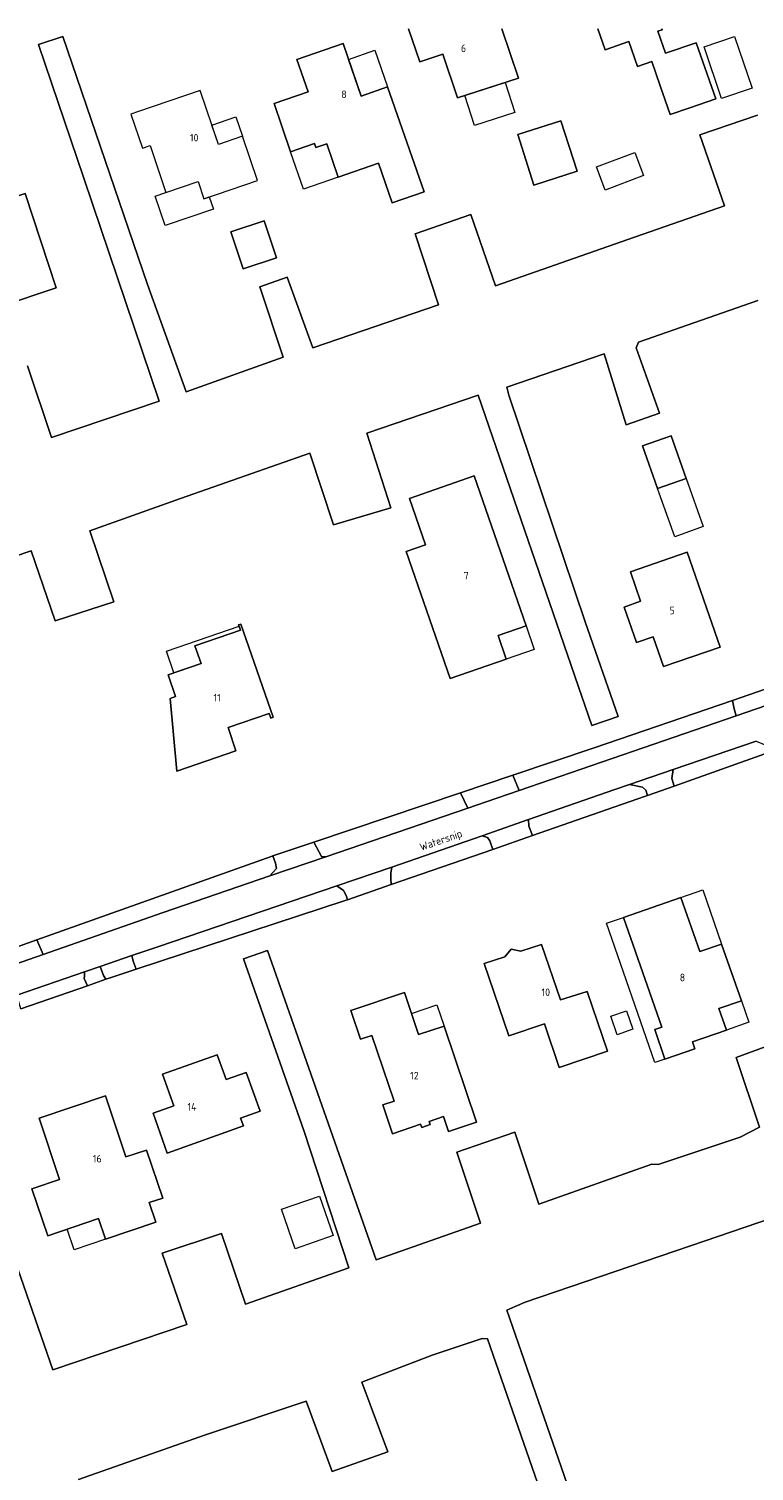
# Model space of a CAD drawing. Header units: metres. Extents: x 264570 to 266133, y 576109 to 577454.
# Tile 116 of 128: x 265242 to 265338, y 577263 to 577454. Entities that reach past the tile are written whole.
import ezdxf
from ezdxf.enums import TextEntityAlignment as Align

# ---------------------------------------------------------------- set-up
doc = ezdxf.new("R2010")
doc.units = ezdxf.units.M
for name, color, linetype, lineweight in [('B-BH-OG-BEBOUWING-G', 252, 'Continuous', 15), ('B-BH-OG-BEBOUWING-T50', 252, 'Continuous', 15), ('B-WE-OG-TOPOGRAFIE-G', 252, 'Continuous', 15)]:
    doc.layers.add(name, color=color, linetype=linetype, lineweight=lineweight)
doc.styles.add('NLCS-ISO-M200-T50', font='NLCS-ISO.ttf', dxfattribs={"height": 1})

msp = doc.modelspace()

# ---------------------------------------------------------------- linework, layer by layer
at = {"layer": 'B-BH-OG-BEBOUWING-G'}
for points in [[(265304.71, 577453.93), (265306.91, 577447.41), (265298.83, 577444.8), (265296.88, 577450.58), (265293.85, 577449.55), (265292.37, 577453.93)], [(265325.85, 577453.93), (265325.89, 577453.81), (265325.31, 577453.61), (265326.33, 577450.69), (265330.36, 577452.09), (265332.95, 577444.69), (265329.54, 577443.49), (265326.94, 577442.59), (265325.61, 577446.39), (265324.49, 577449.61), (265322.63, 577448.96), (265321.48, 577452.26), (265318.33, 577451.16), (265317.37, 577453.93)]]:
    msp.add_lwpolyline(points, dxfattribs=at)
for points in [[(265294.41, 577432.37), (265290.21, 577430.92), (265288.4, 577436.17), (265283.08, 577434.32), (265281.55, 577438.74), (265280.12, 577438.25), (265280.12, 577438.25), (265279.94, 577438.78), (265279.94, 577438.78), (265276.79, 577437.69), (265274.6, 577444.04), (265279.1, 577445.6), (265279.1, 577445.6), (265277.61, 577449.89), (265277.61, 577449.89), (265283.71, 577452.01), (265283.71, 577452.01), (265286.12, 577445.05), (265289.6, 577446.25), (265294.41, 577432.37)], [(265256.69, 577442.99), (265256.68, 577442.99), (265256.69, 577442.99), (265255.67, 577442.64), (265257.2, 577438.15), (265258.21, 577438.5), (265260.31, 577432.31), (265260.31, 577432.31), (265264.56, 577433.76), (265264.56, 577433.76), (265265.33, 577431.48), (265265.33, 577431.48), (265272.42, 577433.89), (265270.44, 577439.74), (265270.44, 577439.74), (265267.25, 577438.66), (265264.84, 577445.76), (265264.84, 577445.76), (265256.68, 577442.99)], [(265314.63, 577435.11), (265308.92, 577433.28), (265306.79, 577439.96), (265312.49, 577441.79), (265312.49, 577441.79), (265314.63, 577435.11)], [(265236.57, 577429.85), (265236.39, 577430.41), (265236.39, 577430.41), (265241.7, 577432.17), (265241.7, 577432.17), (265245.82, 577419.68), (265238.58, 577417.29), (265238.01, 577419.01), (265235.2, 577418.08), (265235.2, 577418.08), (265231.83, 577428.28), (265231.83, 577428.28), (265236.57, 577429.85)], [(265274.91, 577423.68), (265270.52, 577422.23), (265270.52, 577422.23), (265268.91, 577427.09), (265273.31, 577428.54), (265274.91, 577423.68)], [(265323.27, 577398.81), (265327.04, 577400.15), (265329.04, 577394.52), (265325.27, 577393.18), (265323.27, 577398.81)], [(265297.85, 577368.08), (265292.07, 577384.86), (265294.62, 577385.74), (265292.5, 577391.88), (265292.5, 577391.88), (265301.05, 577394.84), (265301.05, 577394.84), (265307.89, 577375.03), (265304.19, 577373.75), (265305.28, 577370.63), (265297.85, 577368.08)], [(265324.68, 577373.6), (265322.47, 577372.84), (265320.84, 577377.52), (265323.03, 577378.28), (265321.67, 577382.18), (265321.67, 577382.18), (265329.16, 577384.78), (265329.16, 577384.78), (265333.54, 577372.23), (265326.06, 577369.64), (265326.06, 577369.64), (265324.68, 577373.6)], [(265264.15, 577372.39), (265270.16, 577374.46), (265269.91, 577375.17), (265270.22, 577375.27), (265270.22, 577375.27), (265274.47, 577362.96), (265274.16, 577362.84), (265273.96, 577363.45), (265273.96, 577363.45), (265268.53, 577361.59), (265268.53, 577361.59), (265269.54, 577358.51), (265269.54, 577358.51), (265261.75, 577355.82), (265260.88, 577365.43), (265261.59, 577365.68), (265261.59, 577365.68), (265260.6, 577368.55), (265260.6, 577368.55), (265264.96, 577370.06), (265264.96, 577370.06), (265264.15, 577372.39)], [(265325.81, 577321.99), (265320.76, 577336.51), (265320.76, 577336.51), (265328.35, 577339.13), (265328.35, 577339.13), (265330.84, 577331.98), (265330.84, 577331.98), (265333.73, 577332.98), (265336.34, 577325.48), (265333.37, 577324.46), (265333.37, 577324.46), (265334.36, 577321.62), (265334.36, 577321.62), (265329.89, 577320.07), (265330.21, 577319.15), (265330.21, 577319.15), (265326.24, 577317.77), (265324.89, 577321.67), (265325.81, 577321.99)], [(265309.92, 577332.93), (265312.46, 577325.6), (265315.95, 577326.72), (265315.95, 577326.72), (265318.64, 577318.82), (265318.64, 577318.82), (265312.27, 577316.68), (265310.33, 577322.44), (265305.6, 577320.84), (265302.36, 577330.4), (265305.07, 577331.31), (265305.92, 577332.32), (265305.92, 577332.32), (265307.22, 577332.03), (265309.92, 577332.93)], [(265284.76, 577324.19), (265291.81, 577326.56), (265291.81, 577326.56), (265293.7, 577321.03), (265293.7, 577321.03), (265297.07, 577322.14), (265297.07, 577322.14), (265301.35, 577309.44), (265297.66, 577308.2), (265296.99, 577310.19), (265295.1, 577309.55), (265295.1, 577309.55), (265295.24, 577309.12), (265295.24, 577309.12), (265294.1, 577308.74), (265293.96, 577309.17), (265290.23, 577307.91), (265290.23, 577307.91), (265288.95, 577311.72), (265288.95, 577311.72), (265290.45, 577312.23), (265290.45, 577312.23), (265287.53, 577320.9), (265287.53, 577320.9), (265286.03, 577320.4), (265286.03, 577320.4), (265284.76, 577324.19)], [(265270.92, 577316.02), (265272.75, 577310.89), (265270.18, 577309.98), (265270.55, 577308.95), (265270.55, 577308.95), (265260.49, 577305.36), (265260.49, 577305.36), (265258.61, 577310.64), (265258.61, 577310.64), (265261.36, 577311.62), (265261.36, 577311.62), (265259.88, 577315.78), (265259.88, 577315.78), (265267.08, 577318.35), (265268.26, 577315.07), (265268.26, 577315.07), (265270.92, 577316.02)], [(265246.24, 577301.87), (265243.55, 577309.96), (265243.55, 577309.96), (265252.34, 577312.92), (265252.34, 577312.92), (265255.02, 577304.85), (265255.02, 577304.85), (265257.74, 577305.76), (265257.74, 577305.76), (265259.89, 577299.42), (265258.11, 577298.83), (265259, 577296.21), (265252.34, 577293.97), (265252.34, 577293.97), (265251.41, 577296.72), (265244.7, 577294.41), (265242.6, 577300.61), (265246.24, 577301.87)]]:
    msp.add_lwpolyline(points, close=True, dxfattribs=at)
at = {"layer": 'B-WE-OG-TOPOGRAFIE-G'}
for points in [[(265292.37, 577453.93), (265293.85, 577449.55), (265296.88, 577450.58), (265298.83, 577444.8), (265306.91, 577447.41), (265304.71, 577453.93)], [(265317.37, 577453.93), (265318.33, 577451.16), (265321.48, 577452.26), (265322.63, 577448.96), (265324.49, 577449.61), (265325.61, 577446.39), (265326.94, 577442.59), (265329.54, 577443.49), (265332.95, 577444.69), (265330.36, 577452.09), (265326.33, 577450.69), (265325.31, 577453.61), (265325.89, 577453.81), (265325.85, 577453.93)], [(265242.03, 577409.41), (265245.18, 577399.93), (265259.42, 577404.73), (265249.48, 577434.19), (265243.49, 577451.86), (265246.71, 577452.92), (265257.88, 577420.15), (265262.97, 577405.97), (265275.8, 577410.55), (265272.7, 577419.82), (265276.31, 577421.13), (265279.71, 577411.79), (265296.31, 577417.47), (265293.26, 577426.85), (265300.6, 577429.41), (265303.84, 577419.98), (265321.35, 577426.07), (265334.09, 577430.53), (265330.85, 577439.92), (265338.45, 577442.52)], [(265338.45, 577442.52), (265330.85, 577439.92), (265334.09, 577430.53), (265321.35, 577426.07), (265303.84, 577419.98), (265300.6, 577429.41), (265293.26, 577426.85), (265296.31, 577417.47), (265279.71, 577411.79), (265276.31, 577421.13), (265272.7, 577419.82), (265275.8, 577410.55), (265262.97, 577405.97), (265257.88, 577420.15), (265246.71, 577452.92), (265243.49, 577451.86), (265249.48, 577434.19), (265259.42, 577404.73), (265245.18, 577399.93), (265242.03, 577409.41)], [(265338.45, 577442.52), (265330.85, 577439.92), (265334.09, 577430.53), (265321.35, 577426.07), (265303.84, 577419.98), (265300.6, 577429.41), (265293.26, 577426.85), (265296.31, 577417.47), (265279.71, 577411.79), (265276.31, 577421.13), (265272.7, 577419.82), (265275.8, 577410.55), (265262.97, 577405.97), (265257.88, 577420.15), (265246.71, 577452.92), (265243.49, 577451.86), (265249.48, 577434.19), (265259.42, 577404.73), (265245.18, 577399.93), (265242.03, 577409.41)], [(265338.51, 577418.03), (265322.73, 577412.53), (265322.42, 577411.76), (265325.54, 577403.14), (265321.12, 577401.59), (265318.21, 577410.98), (265305.33, 577406.56), (265305.62, 577405.51), (265315.72, 577375.58), (265320.07, 577363.03), (265316.6, 577361.84), (265315.28, 577365.69), (265301.56, 577405.5), (265286.86, 577400.48), (265290.03, 577390.63), (265282.44, 577388.37), (265279.32, 577397.83), (265262.25, 577391.85), (265250.27, 577387.58), (265253.41, 577378.19), (265245.69, 577375.71), (265242.52, 577384.96), (265226.39, 577379.48)], [(265226.39, 577379.48), (265242.52, 577384.96), (265245.69, 577375.71), (265253.41, 577378.19), (265250.27, 577387.58), (265262.25, 577391.85), (265279.32, 577397.83), (265282.44, 577388.37), (265290.03, 577390.63), (265286.86, 577400.48), (265301.56, 577405.5), (265315.28, 577365.69), (265316.6, 577361.84), (265320.07, 577363.03), (265315.72, 577375.58), (265305.62, 577405.51), (265305.33, 577406.56), (265318.21, 577410.98), (265321.12, 577401.59), (265325.54, 577403.14), (265322.42, 577411.76), (265322.73, 577412.53), (265338.51, 577418.03)], [(265226.39, 577379.48), (265242.52, 577384.96), (265245.69, 577375.71), (265253.41, 577378.19), (265250.27, 577387.58), (265262.25, 577391.85), (265279.32, 577397.83), (265282.44, 577388.37), (265290.03, 577390.63), (265286.86, 577400.48), (265301.56, 577405.5), (265315.28, 577365.69), (265316.6, 577361.84), (265320.07, 577363.03), (265315.72, 577375.58), (265305.62, 577405.51), (265305.33, 577406.56), (265318.21, 577410.98), (265321.12, 577401.59), (265325.54, 577403.14), (265322.42, 577411.76), (265322.73, 577412.53), (265338.51, 577418.03)], [(265339.46, 577366.65), (265335.15, 577365.17), (265335.15, 577365.17), (265316.9, 577358.92), (265306.15, 577355.31), (265306.15, 577355.31), (265299.22, 577352.97), (265299.22, 577352.97), (265279.87, 577346.46), (265279.87, 577346.46), (265274.44, 577344.63), (265274.44, 577344.63), (265274.34, 577344.6), (265243.27, 577333.53), (265243.27, 577333.53), (265239.07, 577332.04)], [(265239.41, 577329.96), (265244.11, 577331.61), (265259.94, 577337.15), (265274.06, 577341.98), (265281.43, 577344.51), (265300.21, 577350.93), (265302.64, 577351.76), (265306.99, 577353.26), (265335.65, 577363.12), (265341.04, 577364.98)], [(265338.3, 577359.79), (265327.32, 577356.03), (265321.55, 577354.05), (265319.64, 577353.4), (265308.2, 577349.42), (265302.09, 577347.3), (265290.17, 577343.16), (265282.91, 577340.69), (265259.25, 577332.63), (265255.83, 577331.45), (265251.64, 577330.01), (265249.57, 577329.3), (265240.6, 577326.22)], [(265241.13, 577324.41), (265249.95, 577327.48), (265249.95, 577327.48), (265252.38, 577328.32), (265252.38, 577328.32), (265252.96, 577328.53), (265252.96, 577328.53), (265256.37, 577329.65), (265256.37, 577329.65), (265284.01, 577338.72), (265284.31, 577338.83), (265284.31, 577338.83), (265290.09, 577340.84), (265290.09, 577340.84), (265303.49, 577345.49), (265303.49, 577345.49), (265308.75, 577347.32), (265308.75, 577347.32), (265323.55, 577352.46), (265323.55, 577352.46), (265323.92, 577352.59), (265323.92, 577352.59), (265327.45, 577353.86), (265327.45, 577353.86), (265340.04, 577358.36)], [(265343.3, 577320.81), (265335.63, 577318), (265338.73, 577308.8), (265336.18, 577307.44), (265325.36, 577303.85), (265324.52, 577303.88), (265309.57, 577298.6), (265306.39, 577308.13), (265298.75, 577305.48), (265301.86, 577296.1), (265288.07, 577291.25), (265273.72, 577332.14), (265270.55, 577331.01), (265278.55, 577308.33), (265284.49, 577290.21), (265270.84, 577285.4), (265267.64, 577294.74), (265259.83, 577292.14), (265263.07, 577282.69), (265245.39, 577276.7), (265236.47, 577302.24), (265236.31, 577302.19)], [(265236.47, 577302.24), (265245.39, 577276.7), (265263.07, 577282.69), (265259.83, 577292.14), (265267.64, 577294.74), (265270.84, 577285.4), (265284.49, 577290.21), (265278.55, 577308.33), (265270.55, 577331.01), (265273.72, 577332.14), (265288.07, 577291.25), (265301.86, 577296.1), (265298.75, 577305.48), (265306.39, 577308.13), (265309.57, 577298.6), (265324.52, 577303.88), (265325.36, 577303.85), (265336.18, 577307.44), (265338.73, 577308.8), (265335.63, 577318), (265343.3, 577320.81)], [(265343.3, 577320.81), (265335.63, 577318), (265338.73, 577308.8), (265336.18, 577307.44), (265325.36, 577303.85), (265324.52, 577303.88), (265309.57, 577298.6), (265306.39, 577308.13), (265298.75, 577305.48), (265301.86, 577296.1), (265288.07, 577291.25), (265273.72, 577332.14), (265270.55, 577331.01), (265278.55, 577308.33), (265284.49, 577290.21), (265270.84, 577285.4), (265267.64, 577294.74), (265259.83, 577292.14), (265263.07, 577282.69), (265245.39, 577276.7), (265236.47, 577302.24)], [(265362.71, 577304.4), (265331.55, 577293.76), (265307.78, 577285.66), (265305.75, 577284.78), (265305.34, 577284.58), (265316.36, 577252.85)], [(265316.36, 577252.85), (265305.34, 577284.58), (265305.75, 577284.78), (265307.78, 577285.66), (265331.55, 577293.76), (265362.71, 577304.4)], [(265316.36, 577252.85), (265305.34, 577284.58), (265305.75, 577284.78), (265307.78, 577285.66), (265331.55, 577293.76), (265362.71, 577304.4)], [(265314.93, 577245.81), (265302.81, 577280.8), (265302.11, 577280.85), (265295.47, 577278.63), (265286.2, 577275.08), (265289.62, 577265.87), (265282.26, 577263.26), (265278.82, 577272.55), (265265.54, 577268.12), (265248.75, 577262.23)], [(265248.75, 577262.23), (265265.54, 577268.12), (265278.82, 577272.55), (265282.26, 577263.26), (265289.62, 577265.87), (265286.2, 577275.08), (265295.47, 577278.63), (265302.11, 577280.85), (265302.81, 577280.8), (265314.93, 577245.81)], [(265248.75, 577262.23), (265265.54, 577268.12), (265278.82, 577272.55), (265282.26, 577263.26), (265289.62, 577265.87), (265286.2, 577275.08), (265295.47, 577278.63), (265302.11, 577280.85), (265302.81, 577280.8), (265314.93, 577245.81)]]:
    msp.add_lwpolyline(points, dxfattribs=at)
for points in [[(265274.6, 577444.04), (265276.79, 577437.69), (265279.94, 577438.78), (265280.12, 577438.25), (265281.55, 577438.74), (265283.08, 577434.32), (265288.4, 577436.17), (265290.21, 577430.92), (265294.41, 577432.37), (265289.6, 577446.25), (265286.12, 577445.05), (265283.71, 577452.01), (265277.61, 577449.89), (265279.1, 577445.6), (265274.6, 577444.04)], [(265333.71, 577444.72), (265331.4, 577451.54), (265335.44, 577452.91), (265337.75, 577446.09), (265333.71, 577444.72)], [(265284.44, 577449.88), (265287.93, 577451.09), (265289.6, 577446.25), (265286.12, 577445.05), (265284.44, 577449.88)], [(265299.79, 577445.11), (265305.12, 577446.83), (265306.4, 577442.86), (265301.07, 577441.14), (265299.79, 577445.11)], [(265267.25, 577438.66), (265264.84, 577445.76), (265256.68, 577442.99), (265256.69, 577442.99), (265255.67, 577442.64), (265257.2, 577438.15), (265258.21, 577438.5), (265260.31, 577432.31), (265264.56, 577433.76), (265265.33, 577431.48), (265272.42, 577433.89), (265270.44, 577439.74), (265267.25, 577438.66)], [(265266.38, 577441.21), (265269.57, 577442.29), (265270.44, 577439.74), (265267.25, 577438.66), (265266.38, 577441.21)], [(265306.79, 577439.96), (265308.92, 577433.28), (265314.63, 577435.11), (265312.49, 577441.79), (265306.79, 577439.96)], [(265280.12, 577438.25), (265281.55, 577438.74), (265283.08, 577434.32), (265278.51, 577432.74), (265276.79, 577437.69), (265279.94, 577438.78), (265280.12, 577438.25)], [(265317.18, 577435.68), (265322.25, 577437.59), (265323.41, 577434.53), (265318.33, 577432.61), (265317.18, 577435.68)], [(265266.04, 577431.72), (265266.59, 577430.11), (265260.21, 577427.94), (265258.89, 577431.83), (265260.31, 577432.31), (265264.56, 577433.76), (265265.33, 577431.48), (265266.04, 577431.72)], [(265245.82, 577419.68), (265241.7, 577432.17), (265236.39, 577430.41), (265236.57, 577429.85), (265231.83, 577428.28), (265235.2, 577418.08), (265238.01, 577419.01), (265238.58, 577417.29), (265245.82, 577419.68)], [(265268.91, 577427.09), (265270.52, 577422.23), (265274.91, 577423.68), (265273.31, 577428.54), (265268.91, 577427.09)], [(265327.04, 577400.15), (265323.27, 577398.81), (265325.27, 577393.18), (265329.04, 577394.52), (265327.04, 577400.15)], [(265307.89, 577375.03), (265301.05, 577394.84), (265292.5, 577391.88), (265294.62, 577385.74), (265292.07, 577384.86), (265297.85, 577368.08), (265305.28, 577370.63), (265304.19, 577373.75), (265307.89, 577375.03)], [(265325.27, 577393.18), (265329.04, 577394.52), (265331.31, 577388.14), (265327.54, 577386.8), (265325.27, 577393.18)], [(265333.54, 577372.23), (265329.16, 577384.78), (265321.67, 577382.18), (265323.03, 577378.28), (265320.84, 577377.52), (265322.47, 577372.84), (265324.68, 577373.6), (265326.06, 577369.64), (265333.54, 577372.23)], [(265261.37, 577368.82), (265260.38, 577371.69), (265269.97, 577375), (265270.16, 577374.46), (265264.15, 577372.39), (265264.96, 577370.06), (265261.37, 577368.82)], [(265274.47, 577362.96), (265270.22, 577375.27), (265269.91, 577375.17), (265270.16, 577374.46), (265264.15, 577372.39), (265264.96, 577370.06), (265260.6, 577368.55), (265261.59, 577365.68), (265260.88, 577365.43), (265261.75, 577355.82), (265269.54, 577358.51), (265268.53, 577361.59), (265273.96, 577363.45), (265274.16, 577362.84), (265274.47, 577362.96)], [(265307.89, 577375.03), (265308.98, 577371.92), (265305.28, 577370.63), (265304.19, 577373.75), (265307.89, 577375.03)], [(265339.46, 577366.65), (265339.91, 577365.51), (265339.91, 577365.51), (265340.36, 577365.14), (265340.36, 577365.14), (265341.04, 577364.98), (265341.04, 577364.98), (265335.65, 577363.12), (265335.65, 577363.12), (265335.39, 577364.08), (265335.39, 577364.08), (265335.15, 577365.17), (265335.15, 577365.17), (265339.46, 577366.65)], [(265306.15, 577355.31), (265316.9, 577358.92), (265316.9, 577358.92), (265335.15, 577365.17), (265335.15, 577365.17), (265335.39, 577364.08), (265335.65, 577363.12), (265335.65, 577363.12), (265306.99, 577353.26), (265306.99, 577353.26), (265306.15, 577355.31)], [(265327.45, 577353.86), (265327.16, 577354.86), (265327.32, 577356.03), (265327.32, 577356.03), (265338.3, 577359.79), (265338.3, 577359.79), (265339.55, 577359.28), (265340.04, 577358.36), (265340.04, 577358.36), (265327.45, 577353.86)], [(265299.22, 577352.97), (265306.15, 577355.31), (265306.15, 577355.31), (265306.99, 577353.26), (265306.99, 577353.26), (265302.64, 577351.76), (265302.64, 577351.76), (265300.21, 577350.93), (265300.21, 577350.93), (265299.22, 577352.97)], [(265327.32, 577356.03), (265327.16, 577354.86), (265327.16, 577354.86), (265327.45, 577353.86), (265327.45, 577353.86), (265323.92, 577352.59), (265323.92, 577352.59), (265323.72, 577353.32), (265323.26, 577353.7), (265323.26, 577353.7), (265321.55, 577354.05), (265321.55, 577354.05), (265327.32, 577356.03)], [(265281.43, 577344.51), (265280.86, 577344.56), (265279.87, 577346.46), (265279.87, 577346.46), (265299.22, 577352.97), (265299.22, 577352.97), (265300.21, 577350.93), (265300.21, 577350.93), (265281.43, 577344.51)], [(265308.75, 577347.32), (265308.24, 577348.56), (265308.2, 577349.42), (265308.2, 577349.42), (265319.64, 577353.4), (265319.64, 577353.4), (265321.55, 577354.05), (265321.55, 577354.05), (265323.26, 577353.7), (265323.72, 577353.32), (265323.92, 577352.59), (265323.92, 577352.59), (265323.55, 577352.46), (265308.75, 577347.32)], [(265303.1, 577346.62), (265302.81, 577347.05), (265302.81, 577347.05), (265302.09, 577347.3), (265302.09, 577347.3), (265308.2, 577349.42), (265308.2, 577349.42), (265308.24, 577348.56), (265308.24, 577348.56), (265308.75, 577347.32), (265308.75, 577347.32), (265303.49, 577345.49), (265303.49, 577345.49), (265303.1, 577346.62)], [(265302.09, 577347.3), (265302.81, 577347.05), (265303.1, 577346.62), (265303.49, 577345.49), (265303.49, 577345.49), (265290.09, 577340.84), (265290.09, 577340.84), (265290.04, 577341.64), (265290.03, 577342.34), (265290.17, 577343.16), (265290.17, 577343.16), (265302.09, 577347.3)], [(265281.43, 577344.51), (265274.06, 577341.98), (265274.06, 577341.98), (265274.94, 577342.98), (265274.94, 577342.98), (265274.8, 577343.69), (265274.44, 577344.63), (265274.44, 577344.63), (265279.87, 577346.46), (265279.87, 577346.46), (265280.86, 577344.56), (265280.86, 577344.56), (265281.43, 577344.51)], [(265274.06, 577341.98), (265259.94, 577337.15), (265259.94, 577337.15), (265244.11, 577331.61), (265244.11, 577331.61), (265243.27, 577333.53), (265243.27, 577333.53), (265274.34, 577344.6), (265274.44, 577344.63), (265274.44, 577344.63), (265274.8, 577343.69), (265274.94, 577342.98), (265274.06, 577341.98)], [(265290.17, 577343.16), (265290.03, 577342.34), (265290.03, 577342.34), (265290.04, 577341.64), (265290.04, 577341.64), (265290.09, 577340.84), (265290.09, 577340.84), (265284.31, 577338.83), (265284.31, 577338.83), (265284.12, 577339.38), (265283.79, 577340.06), (265282.91, 577340.69), (265282.91, 577340.69), (265290.17, 577343.16)], [(265282.91, 577340.69), (265283.79, 577340.06), (265284.12, 577339.38), (265284.31, 577338.83), (265284.31, 577338.83), (265284.01, 577338.72), (265256.37, 577329.65), (265256.37, 577329.65), (265255.97, 577330.74), (265255.83, 577331.45), (265255.83, 577331.45), (265259.25, 577332.63), (265282.91, 577340.69)], [(265330.84, 577331.98), (265328.35, 577339.13), (265320.76, 577336.51), (265325.81, 577321.99), (265324.89, 577321.67), (265326.24, 577317.77), (265330.21, 577319.15), (265329.89, 577320.07), (265334.36, 577321.62), (265333.37, 577324.46), (265336.34, 577325.48), (265333.73, 577332.98), (265330.84, 577331.98)], [(265331.24, 577340.14), (265333.73, 577332.98), (265330.84, 577331.98), (265328.35, 577339.13), (265331.24, 577340.14)], [(265326.24, 577317.77), (265324.91, 577317.31), (265318.51, 577335.72), (265320.76, 577336.51), (265325.81, 577321.99), (265324.89, 577321.67), (265326.24, 577317.77)], [(265243.27, 577333.53), (265244.11, 577331.61), (265244.11, 577331.61), (265239.41, 577329.96), (265239.41, 577329.96), (265239.23, 577330.77), (265238.84, 577331.95), (265238.84, 577331.95), (265239.07, 577332.04), (265243.27, 577333.53)], [(265312.27, 577316.68), (265318.64, 577318.82), (265315.95, 577326.72), (265312.46, 577325.6), (265309.92, 577332.93), (265307.22, 577332.03), (265305.92, 577332.32), (265305.07, 577331.31), (265302.36, 577330.4), (265305.6, 577320.84), (265310.33, 577322.44), (265312.27, 577316.68)], [(265251.64, 577330.01), (265252.07, 577328.82), (265252.38, 577328.32), (265252.38, 577328.32), (265249.95, 577327.48), (265249.95, 577327.48), (265249.51, 577328.41), (265249.54, 577328.72), (265249.57, 577329.3), (265249.57, 577329.3), (265251.64, 577330.01)], [(265252.38, 577328.32), (265252.07, 577328.82), (265252.07, 577328.82), (265251.64, 577330.01), (265251.64, 577330.01), (265255.83, 577331.45), (265255.83, 577331.45), (265255.97, 577330.74), (265255.97, 577330.74), (265256.37, 577329.65), (265256.37, 577329.65), (265252.96, 577328.53), (265252.38, 577328.32)], [(265240.6, 577326.22), (265249.57, 577329.3), (265249.57, 577329.3), (265249.54, 577328.72), (265249.54, 577328.72), (265249.51, 577328.41), (265249.95, 577327.48), (265249.95, 577327.48), (265241.13, 577324.41), (265241.13, 577324.41), (265240.6, 577326.22)], [(265297.07, 577322.14), (265293.7, 577321.03), (265291.81, 577326.56), (265284.76, 577324.19), (265286.03, 577320.4), (265287.53, 577320.9), (265290.45, 577312.23), (265288.95, 577311.72), (265290.23, 577307.91), (265293.96, 577309.17), (265294.1, 577308.74), (265295.24, 577309.12), (265295.1, 577309.55), (265296.99, 577310.19), (265297.66, 577308.2), (265301.35, 577309.44), (265297.07, 577322.14)], [(265292.75, 577323.81), (265296.11, 577324.95), (265297.07, 577322.14), (265293.7, 577321.03), (265292.75, 577323.81)], [(265321.17, 577324.15), (265322.01, 577321.72), (265319.91, 577321), (265319.08, 577323.43), (265321.17, 577324.15)], [(265336.34, 577325.48), (265337.32, 577322.64), (265334.36, 577321.62), (265333.37, 577324.46), (265336.34, 577325.48)], [(265258.61, 577310.64), (265260.49, 577305.36), (265270.55, 577308.95), (265270.18, 577309.98), (265272.75, 577310.89), (265270.92, 577316.02), (265268.26, 577315.07), (265267.08, 577318.35), (265259.88, 577315.78), (265261.36, 577311.62), (265258.61, 577310.64)], [(265255.02, 577304.85), (265252.34, 577312.92), (265243.55, 577309.96), (265246.24, 577301.87), (265242.6, 577300.61), (265244.7, 577294.41), (265251.41, 577296.72), (265252.34, 577293.97), (265259, 577296.21), (265258.11, 577298.83), (265259.89, 577299.42), (265257.74, 577305.76), (265255.02, 577304.85)], [(265277.39, 577292.72), (265275.58, 577297.94), (265280.59, 577299.67), (265282.39, 577294.45), (265277.39, 577292.72)], [(265251.41, 577296.72), (265252.34, 577293.97), (265248.19, 577292.56), (265247.27, 577295.3), (265251.41, 577296.72)]]:
    msp.add_lwpolyline(points, close=True, dxfattribs=at)

# ---------------------------------------------------------------- texts
at = {"layer": 'B-BH-OG-BEBOUWING-T50', "style": 'NLCS-ISO-M200-T50'}
for s, p in [('6', (265299.63, 577451.36)), ('8', (265283.84, 577445.27)), ('10', (265264.05, 577439.54)), ('7', (265299.98, 577381.66)), ('5', (265327.19, 577377.06)), ('11', (265267.07, 577365.53)), ('8', (265328.55, 577328.56)), ('10', (265310.5, 577326.61)), ('12', (265293.14, 577315.59)), ('14', (265263.76, 577311.47)), ('16', (265251.24, 577304.61))]:
    msp.add_text(s, height=1, dxfattribs=at).set_placement(p, align=Align.MIDDLE)
at = {"layer": 'B-WE-OG-TOPOGRAFIE-G', "style": 'NLCS-ISO-M200-T50'}
msp.add_text('Watersnip', height=1, rotation=19.1, dxfattribs=at).set_placement((265296.69, 577346.57), align=Align.MIDDLE)

doc.saveas('drawing.dxf')
